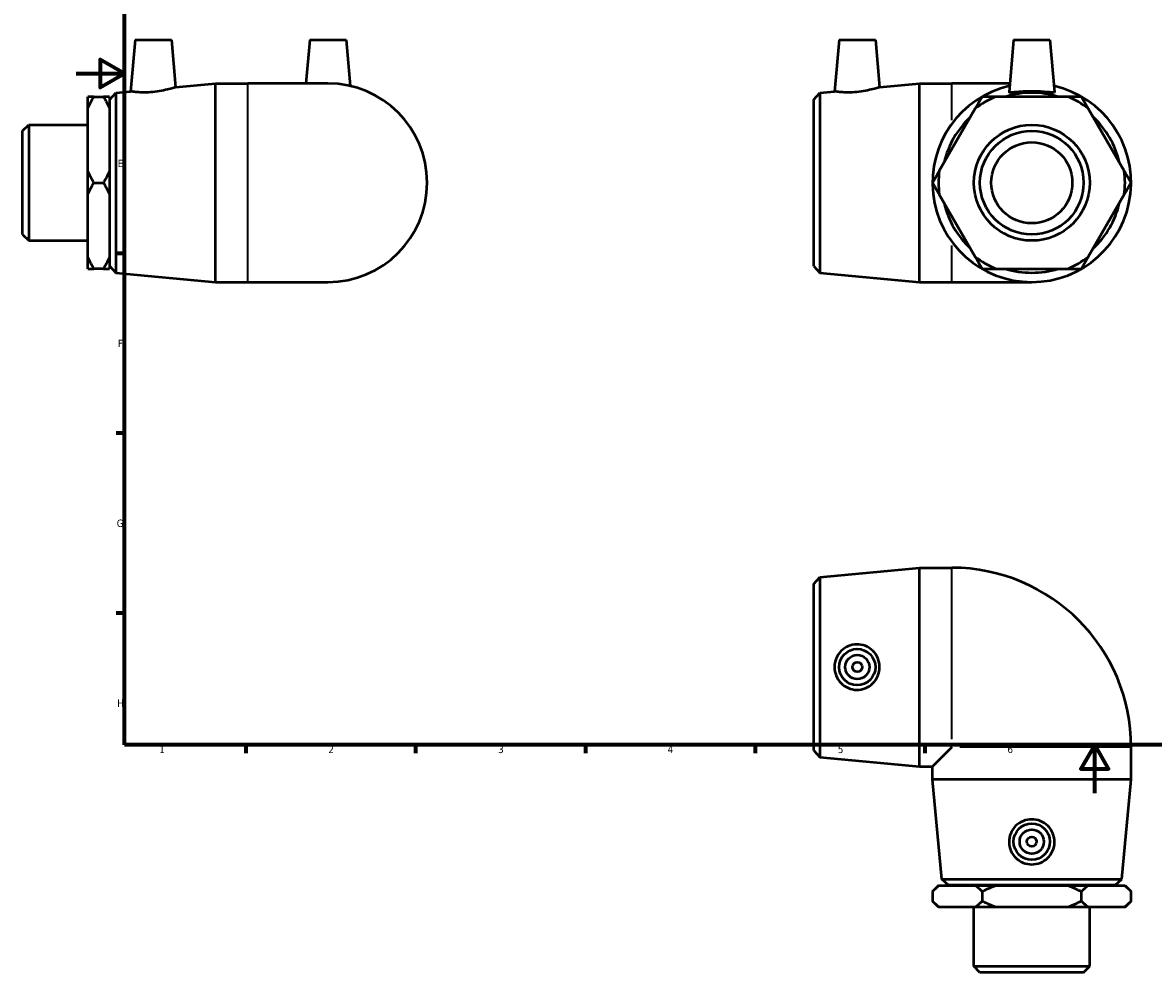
# Model space of a CAD drawing. Header units: millimetres. Extents: x -22 to 897, y -74 to 633.
# Tile 1 of 3: x -22 to 445, y -74 to 318. Entities that reach past the tile are written whole.
import ezdxf

# ---------------------------------------------------------------- set-up
doc = ezdxf.new("R2010")
doc.units = ezdxf.units.MM
for name, color, linetype, lineweight in [('Border (ANSI)', 7, 'Continuous', 70), ('Visible (ANSI)', 7, 'Continuous', 50), ('Visible Narrow (ANSI)', 7, 'Continuous', 35)]:
    doc.layers.add(name, color=color, linetype=linetype, lineweight=lineweight)
doc.styles.add('Note Text (ANSI)', font='tahoma.ttf')

# ---------------------------------------------------------------- blocks, each defined once
blk = doc.blocks.new('Borders Default Border')
at = {"layer": 'Border (ANSI)'}
for p, q in [((20, 222.75), (16.55, 222.75)), ((20, 148.5), (16.55, 148.5)), ((20, 74.25), (16.55, 74.25)), ((70.08, 20), (70.08, 16.55)), ((140.17, 20), (140.17, 16.55)), ((210.25, 20), (210.25, 16.55)), ((280.33, 20), (280.33, 16.55)), ((350.42, 20), (350.42, 16.55))]:
    blk.add_line(p, q, dxfattribs=at)
at = {"layer": 'Border (ANSI)', "flags": 128}
for points in [[(20, 20), (20, 574), (821, 574), (821, 20), (20, 20)], [(0, 297), (20, 297), (10, 302.77), (10, 291.23), (20, 297)], [(420.5, 0), (420.5, 20), (414.73, 10), (426.27, 10), (420.5, 20)]]:
    blk.add_lwpolyline(points, dxfattribs=at)
at = {"layer": 'Border (ANSI)', "color": 230, "true_color": 0xff0080, "char_height": 3.05, "attachment_point": 7, "style": 'Note Text (ANSI)'}
for s, insert in [('E', (17.21, 258.35)), ('F', (17.29, 184.1)), ('G', (16.81, 109.79)), ('H', (16.97, 35.6)), ('1', (34.35, 16.55)), ('2', (104.2, 16.55)), ('3', (174.26, 16.49)), ('4', (244.23, 16.55)), ('5', (314.48, 16.49)), ('6', (384.49, 16.49))]:
    blk.add_mtext(s, dxfattribs=dict(at, insert=insert))

msp = doc.modelspace()

# ---------------------------------------------------------------- linework, layer by layer
at = {"layer": 'Visible (ANSI)'}
for p, q in [((24.409, 310.927), (22.546, 289.634)), ((24.409, 310.927), (39.409, 310.927)), ((39.409, 310.927), (41.119, 291.378)), ((96.459, 310.927), (94.884, 292.927)), ((96.459, 310.927), (111.459, 310.927)), ((111.459, 310.927), (113.124, 291.89)), ((314.989, 310.927), (313.127, 289.634)), ((314.989, 310.927), (329.989, 310.927)), ((329.989, 310.927), (331.7, 291.378)), ((387.039, 310.927), (385.152, 289.353)), ((387.039, 310.927), (402.039, 310.927)), ((402.039, 310.927), (403.927, 289.353)), ((16.468, 289.063), (22.546, 289.634)), ((41.119, 291.378), (57.625, 292.927)), ((57.625, 210.927), (57.625, 292.927)), ((57.625, 292.927), (70.959, 292.927)), ((103.959, 292.927), (70.959, 292.927)), ((307.048, 289.063), (313.127, 289.634)), ((331.7, 291.378), (348.206, 292.927)), ((348.206, 210.927), (348.206, 292.927)), ((348.206, 292.927), (361.539, 292.927)), ((385.465, 292.927), (361.539, 292.927)), ((4.859, 282.525), (4.859, 287.434)), ((7.379, 287.434), (11.339, 287.434)), ((13.859, 287.434), (13.859, 282.525)), ((13.959, 286.307), (16.468, 289.063)), ((13.959, 217.547), (13.959, 286.307)), ((16.468, 289.063), (16.468, 214.792)), ((304.539, 286.307), (307.048, 289.063)), ((304.539, 217.547), (304.539, 286.307)), ((307.048, 289.063), (307.048, 214.792)), ((409.371, 287.434), (379.708, 287.434)), ((4.859, 256.837), (4.859, 282.525)), ((13.859, 283.427), (13.959, 283.427)), ((13.859, 282.525), (13.859, 256.837)), ((371.205, 282.525), (356.374, 256.837)), ((432.705, 256.837), (417.874, 282.525)), ((-22.041, 273.309), (-19.521, 275.829)), ((-19.521, 275.829), (-19.521, 228.026)), ((-19.521, 275.829), (4.859, 275.829)), ((-22.041, 230.546), (-22.041, 273.309)), ((4.859, 247.018), (4.859, 256.837)), ((13.859, 256.837), (13.859, 247.018)), ((7.379, 251.927), (11.339, 251.927)), ((4.859, 221.33), (4.859, 247.018)), ((13.859, 247.018), (13.859, 221.33)), ((356.374, 247.018), (371.205, 221.33)), ((417.874, 221.33), (432.705, 247.018)), ((-22.041, 230.546), (-19.521, 228.026)), ((-19.521, 228.026), (4.859, 228.026)), ((4.859, 216.42), (4.859, 221.33)), ((13.859, 221.33), (13.859, 216.42)), ((13.859, 220.427), (13.959, 220.427)), ((11.339, 216.42), (7.379, 216.42)), ((13.959, 217.547), (16.468, 214.792)), ((16.468, 214.792), (57.625, 210.927)), ((304.539, 217.547), (307.048, 214.792)), ((307.048, 214.792), (348.206, 210.927)), ((379.708, 216.42), (409.371, 216.42)), ((57.625, 210.927), (70.959, 210.927)), ((70.959, 210.927), (103.959, 210.927)), ((348.206, 210.927), (361.539, 210.927)), ((361.539, 210.927), (394.539, 210.927)), ((304.539, 86.409), (307.048, 89.164)), ((307.048, 89.164), (348.206, 93.029)), ((307.048, 89.164), (307.048, 14.893)), ((348.206, 11.029), (348.206, 93.029)), ((348.206, 93.029), (361.539, 93.029)), ((304.539, 17.649), (304.539, 86.409)), ((361.539, 19.029), (353.539, 11.029)), ((435.539, 5.695), (435.539, 19.029)), ((304.539, 17.649), (307.048, 14.893)), ((307.048, 14.893), (348.206, 11.029)), ((348.206, 11.029), (353.539, 11.029)), ((353.539, 5.695), (353.539, 11.029)), ((435.539, 5.695), (353.539, 5.695)), ((357.404, -35.462), (353.539, 5.695)), ((431.675, -35.462), (435.539, 5.695)), ((357.404, -35.462), (431.675, -35.462)), ((360.159, -37.971), (357.404, -35.462)), ((428.919, -37.971), (431.675, -35.462)), ((356.059, -38.071), (353.539, -40.591)), ((353.539, -40.591), (353.539, -44.551)), ((356.059, -38.071), (356.374, -38.071)), ((356.374, -38.071), (371.205, -38.071)), ((428.919, -37.971), (360.159, -37.971)), ((363.039, -38.071), (363.039, -37.971)), ((371.205, -38.071), (379.708, -38.071)), ((374.039, -40.591), (374.039, -44.551)), ((379.708, -38.071), (409.371, -38.071)), ((409.371, -38.071), (417.874, -38.071)), ((415.039, -44.551), (415.039, -40.591)), ((417.874, -38.071), (432.705, -38.071)), ((426.039, -38.071), (426.039, -37.971)), ((432.705, -38.071), (433.019, -38.071)), ((433.019, -38.071), (435.539, -40.591)), ((435.539, -44.551), (435.539, -40.591)), ((356.059, -47.071), (353.539, -44.551)), ((433.019, -47.071), (435.539, -44.551)), ((356.374, -47.071), (356.059, -47.071)), ((371.205, -47.071), (356.374, -47.071)), ((370.638, -71.451), (370.638, -47.071)), ((379.708, -47.071), (371.205, -47.071)), ((409.371, -47.071), (379.708, -47.071)), ((417.874, -47.071), (409.371, -47.071)), ((432.705, -47.071), (417.874, -47.071)), ((418.441, -71.451), (418.441, -47.071)), ((433.019, -47.071), (432.705, -47.071)), ((370.638, -71.451), (418.441, -71.451)), ((373.158, -73.971), (370.638, -71.451)), ((415.921, -73.971), (373.158, -73.971)), ((415.921, -73.971), (418.441, -71.451))]:
    msp.add_line(p, q, dxfattribs=at)
for centre, radius in [((394.539, 251.927), 23.901), ((394.539, 251.927), 21.381), ((394.539, 251.927), 16.731), ((322.489, 52.029), 7.5), ((322.489, 52.029), 5), ((322.489, 52.029), 2), ((394.539, -20.021), 7.5), ((394.539, -20.021), 5), ((394.539, -20.021), 2)]:
    msp.add_circle(centre, radius, dxfattribs=at)
for centre, radius, start, end in [((103.959, 251.927), 41, 270, 90), ((394.539, 251.927), 41, 102.91766, 77.08234), ((394.539, 251.927), 38.48, 112.66998, 127.33002), ((394.539, 251.927), 37.136, 72.96897, 107.03103), ((394.539, 251.927), 38.48, 52.66998, 67.33002), ((394.539, 251.927), 37.136, 132.96897, 167.03103), ((394.539, 251.927), 37.136, 12.96897, 47.03103), ((394.539, 251.927), 38.48, 172.66998, 187.33002), ((394.539, 251.927), 38.48, 352.66998, 7.33002), ((394.539, 251.927), 37.136, 192.96897, 227.03103), ((394.539, 251.927), 37.136, 312.96897, 347.03103), ((394.539, 251.927), 38.48, 232.66998, 247.33002), ((394.539, 251.927), 38.48, 292.66998, 307.33002), ((394.539, 251.927), 37.136, 252.96897, 287.03103), ((361.539, 19.029), 74, 0, 90)]:
    msp.add_arc(centre, radius, start, end, dxfattribs=at)
for points, knots in [([(31.619, 289.326), (30.471, 289.221), (29.248, 289.17), (27.008, 289.182), (25.99, 289.241), (24.385, 289.38), (23.691, 289.468), (22.771, 289.596), (22.546, 289.634), (22.546, 289.634)], [0, 0, 0, 0, 0.3460057, 0.3460057, 0.6920114, 0.6920114, 1.0399389, 1.0399389, 1.3878664, 1.3878664, 1.3878664, 1.3878664]), ([(41.119, 291.378), (41.119, 291.378), (40.88, 291.296), (39.92, 290.991), (39.199, 290.771), (37.528, 290.323), (36.46, 290.064), (34.111, 289.619), (32.828, 289.436), (31.619, 289.326)], [4.2202136, 4.2202136, 4.2202136, 4.2202136, 4.5781276, 4.5781276, 4.9360417, 4.9360417, 5.3003679, 5.3003679, 5.6646942, 5.6646942, 5.6646942, 5.6646942]), ([(322.2, 289.326), (321.052, 289.221), (319.829, 289.17), (317.589, 289.182), (316.571, 289.241), (314.966, 289.38), (314.272, 289.468), (313.352, 289.596), (313.127, 289.634), (313.127, 289.634)], [0, 0, 0, 0, 0.3460057, 0.3460057, 0.6920114, 0.6920114, 1.0399389, 1.0399389, 1.3878664, 1.3878664, 1.3878664, 1.3878664]), ([(331.7, 291.378), (331.7, 291.378), (331.461, 291.296), (330.501, 290.991), (329.779, 290.771), (328.109, 290.323), (327.041, 290.064), (324.692, 289.619), (323.409, 289.436), (322.2, 289.326)], [4.2202136, 4.2202136, 4.2202136, 4.2202136, 4.5781276, 4.5781276, 4.9360417, 4.9360417, 5.3003679, 5.3003679, 5.6646942, 5.6646942, 5.6646942, 5.6646942]), ([(403.925, 289.326), (403.899, 289.221), (403.642, 289.17), (402.657, 289.182), (401.929, 289.241), (400.269, 289.38), (399.222, 289.468), (396.937, 289.596), (395.699, 289.634), (393.38, 289.634), (392.142, 289.596), (389.857, 289.468), (388.81, 289.38), (387.15, 289.241), (386.422, 289.182), (385.437, 289.17), (385.18, 289.221), (385.152, 289.335), (385.151, 289.344), (385.152, 289.353)], [0, 0, 0, 0, 0.3460057, 0.3460057, 0.6920114, 0.6920114, 1.0399389, 1.0399389, 1.3878664, 1.3878664, 1.735794, 1.735794, 2.0837215, 2.0837215, 2.4297272, 2.4297272, 2.7757329, 2.7757329, 2.8046604, 2.8046604, 2.8046604, 2.8046604]), ([(322.2, 42.643), (321.052, 42.67), (319.829, 42.927), (317.589, 43.912), (316.571, 44.639), (314.966, 46.3), (314.272, 47.346), (313.352, 49.631), (313.127, 50.869), (313.127, 53.189), (313.352, 54.427), (314.272, 56.711), (314.966, 57.758), (316.571, 59.418), (317.589, 60.146), (319.829, 61.131), (321.052, 61.388), (323.409, 61.442), (324.692, 61.218), (327.041, 60.266), (328.109, 59.538), (329.779, 57.863), (330.501, 56.809), (331.461, 54.489), (331.7, 53.222), (331.7, 50.836), (331.461, 49.569), (330.501, 47.248), (329.779, 46.194), (328.109, 44.52), (327.041, 43.792), (324.692, 42.839), (323.409, 42.616), (322.2, 42.643)], [0, 0, 0, 0, 0.3460057, 0.3460057, 0.6920114, 0.6920114, 1.0399389, 1.0399389, 1.3878664, 1.3878664, 1.735794, 1.735794, 2.0837215, 2.0837215, 2.4297272, 2.4297272, 2.7757329, 2.7757329, 3.1400592, 3.1400592, 3.5043855, 3.5043855, 3.8622995, 3.8622995, 4.2202136, 4.2202136, 4.5781276, 4.5781276, 4.9360417, 4.9360417, 5.3003679, 5.3003679, 5.6646942, 5.6646942, 5.6646942, 5.6646942]), ([(403.925, -20.311), (403.899, -21.459), (403.642, -22.682), (402.657, -24.922), (401.929, -25.94), (400.269, -27.544), (399.222, -28.239), (396.937, -29.159), (395.699, -29.384), (393.38, -29.384), (392.142, -29.159), (389.857, -28.239), (388.81, -27.544), (387.15, -25.94), (386.422, -24.922), (385.437, -22.682), (385.18, -21.459), (385.126, -19.101), (385.35, -17.819), (386.302, -15.47), (387.03, -14.402), (388.705, -12.731), (389.759, -12.01), (392.079, -11.05), (393.346, -10.811), (395.733, -10.811), (397, -11.05), (399.32, -12.01), (400.374, -12.731), (402.049, -14.402), (402.777, -15.47), (403.729, -17.819), (403.953, -19.101), (403.925, -20.311)], [0, 0, 0, 0, 0.3460057, 0.3460057, 0.6920114, 0.6920114, 1.0399389, 1.0399389, 1.3878664, 1.3878664, 1.735794, 1.735794, 2.0837215, 2.0837215, 2.4297272, 2.4297272, 2.7757329, 2.7757329, 3.1400592, 3.1400592, 3.5043855, 3.5043855, 3.8622995, 3.8622995, 4.2202136, 4.2202136, 4.5781276, 4.5781276, 4.9360417, 4.9360417, 5.3003679, 5.3003679, 5.6646942, 5.6646942, 5.6646942, 5.6646942])]:
    msp.add_open_spline(points, degree=3, knots=knots, dxfattribs=at)
for points in [[(4.859, 282.525), (5.916, 284.902), (7.379, 287.434)], [(7.379, 287.434), (5.916, 287.434), (4.859, 287.434)], [(11.339, 287.434), (12.801, 284.902), (13.859, 282.525)], [(13.859, 287.434), (12.801, 287.434), (11.339, 287.434)], [(374.039, 287.434), (372.577, 284.902), (371.205, 282.525)], [(379.708, 287.434), (376.964, 287.434), (374.039, 287.434)], [(415.039, 287.434), (412.115, 287.434), (409.371, 287.434)], [(417.874, 282.525), (416.502, 284.902), (415.039, 287.434)], [(7.379, 251.927), (5.916, 254.46), (4.859, 256.837)], [(13.859, 256.837), (12.801, 254.46), (11.339, 251.927)], [(356.374, 256.837), (355.002, 254.46), (353.539, 251.927)], [(435.539, 251.927), (434.077, 254.46), (432.705, 256.837)], [(4.859, 247.018), (5.916, 249.395), (7.379, 251.927)], [(11.339, 251.927), (12.801, 249.395), (13.859, 247.018)], [(353.539, 251.927), (355.002, 249.395), (356.374, 247.018)], [(432.705, 247.018), (434.077, 249.395), (435.539, 251.927)], [(7.379, 216.42), (5.916, 218.953), (4.859, 221.33)], [(13.859, 221.33), (12.801, 218.953), (11.339, 216.42)], [(371.205, 221.33), (372.577, 218.953), (374.039, 216.42)], [(415.039, 216.42), (416.502, 218.953), (417.874, 221.33)], [(4.859, 216.42), (5.916, 216.42), (7.379, 216.42)], [(11.339, 216.42), (12.801, 216.42), (13.859, 216.42)], [(374.039, 216.42), (376.964, 216.42), (379.708, 216.42)], [(409.371, 216.42), (412.115, 216.42), (415.039, 216.42)], [(353.539, -40.591), (355.002, -39.129), (356.374, -38.071)], [(371.205, -38.071), (372.577, -39.129), (374.039, -40.591)], [(374.039, -40.591), (376.964, -39.129), (379.708, -38.071)], [(409.371, -38.071), (412.115, -39.129), (415.039, -40.591)], [(415.039, -40.591), (416.502, -39.129), (417.874, -38.071)], [(432.705, -38.071), (434.077, -39.129), (435.539, -40.591)], [(356.374, -47.071), (355.002, -46.013), (353.539, -44.551)], [(374.039, -44.551), (372.577, -46.013), (371.205, -47.071)], [(379.708, -47.071), (376.964, -46.013), (374.039, -44.551)], [(415.039, -44.551), (412.115, -46.013), (409.371, -47.071)], [(417.874, -47.071), (416.502, -46.013), (415.039, -44.551)], [(435.539, -44.551), (434.077, -46.013), (432.705, -47.071)]]:
    msp.add_rational_spline(points, [1, 1.00255339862, 1], degree=2, dxfattribs=at)
msp.add_open_spline([(403.927, 289.353), (403.928, 289.344), (403.927, 289.335), (403.925, 289.326)], degree=3, dxfattribs=at)
at = {"layer": 'Visible Narrow (ANSI)'}
for p, q in [((70.959, 211.432), (70.959, 292.423)), ((361.539, 277.775), (361.539, 292.883)), ((361.539, 210.972), (361.539, 226.08)), ((361.539, 22.329), (361.539, 92.707)), ((435.218, 19.029), (364.839, 19.029))]:
    msp.add_line(p, q, dxfattribs=at)

# ---------------------------------------------------------------- block references
msp.add_blockref('Borders Default Border', (0, 0))

doc.saveas('drawing.dxf')
